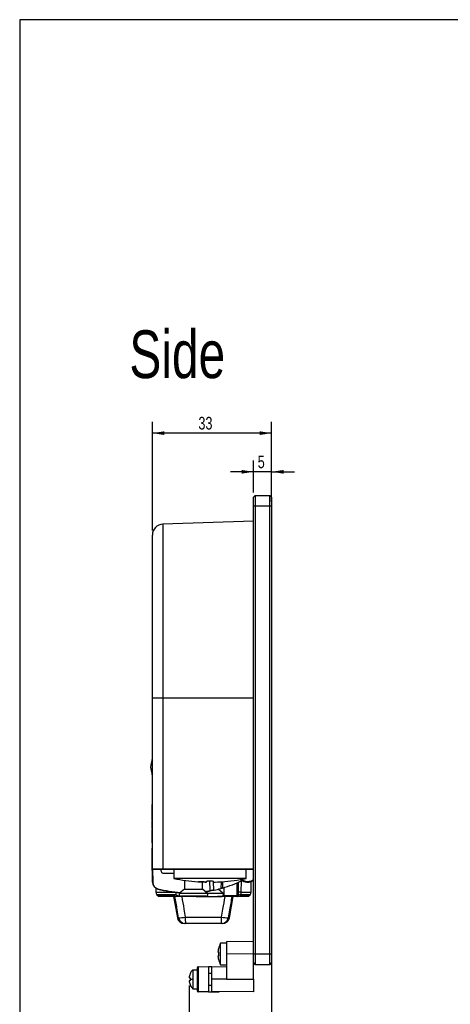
# Model space of a CAD drawing. Header units: millimetres. Extents: x 6 to 590, y 6 to 416.
# Tile 2 of 33: x 6 to 125, y 143 to 416. Entities that reach past the tile are written whole.
import ezdxf

# ---------------------------------------------------------------- set-up
doc = ezdxf.new("R2010")
doc.units = ezdxf.units.MM
doc.layers.add('1', color=7, linetype='Continuous')
doc.styles.add('SLDTEXTSTYLE1', font='TXT', dxfattribs={"width": 0.75})
doc.dimstyles.new('SLDDIMSTYLE0', dxfattribs={"dimtxt": 3.5, "dimasz": 3.302, "dimexe": 0, "dimexo": 0.0625, "dimgap": 0.875, "dimtad": 1, "dimrnd": 1e-09, "dimzin": 12, "dimdsep": 46, "dimtxsty": 'SLDTEXTSTYLE1', "dimsah": 1, "dimcen": 0.09, "dimadec": 0, "dimazin": 3, "dimtfac": 1, "dimtofl": 0, "dimtmove": 0, "dimatfit": 3, "dimfxl": 0, "dimfrac": 2, "dimtolj": 1, "dimtzin": 12, "dimarcsym": 0})
doc.dimstyles.new('SLDDIMSTYLE2', dxfattribs={"dimtxt": 3.5, "dimasz": 3.302, "dimexe": 0, "dimexo": 0.0625, "dimgap": 0.875, "dimtad": 1, "dimrnd": 1e-09, "dimzin": 12, "dimdsep": 46, "dimtxsty": 'SLDTEXTSTYLE1', "dimsah": 1, "dimcen": 0.09, "dimadec": 0, "dimazin": 3, "dimtfac": 1, "dimtmove": 0, "dimatfit": 0, "dimfxl": 0, "dimfrac": 2, "dimtolj": 1, "dimtzin": 12, "dimarcsym": 0})
doc.dimstyles.new('SLDDIMSTYLE4', dxfattribs={"dimtxt": 3.5, "dimasz": 3.302, "dimexe": 0, "dimexo": 0.0625, "dimgap": 0.875, "dimtad": 1, "dimdec": 0, "dimrnd": 1e-09, "dimzin": 12, "dimdsep": 46, "dimtxsty": 'SLDTEXTSTYLE1', "dimsah": 1, "dimcen": 0.09, "dimadec": 0, "dimazin": 3, "dimtfac": 1, "dimtdec": 0, "dimtofl": 0, "dimtmove": 0, "dimatfit": 3, "dimfxl": 0, "dimfrac": 2, "dimtolj": 1, "dimtzin": 12, "dimarcsym": 0})

# ---------------------------------------------------------------- blocks, each defined once
blk = doc.blocks.new('_D_12')
at = {"layer": '1'}
for p, q in [((70.74, 285.01), (70.74, 293.96)), ((75.74, 285.01), (75.74, 293.96)), ((70.74, 290.78), (64.39, 290.78)), ((75.74, 290.78), (70.74, 290.78)), ((75.74, 290.78), (82.09, 290.78))]:
    blk.add_line(p, q, dxfattribs=at)
for points in [[(70.74, 290.78), (67.44, 291.29), (67.44, 290.27)], [(75.74, 290.78), (79.04, 290.27), (79.04, 291.29)]]:
    blk.add_solid(points, dxfattribs=at)
at = {"layer": '1', "insert": (71.89, 295.29), "char_height": 3.5, "attachment_point": 1, "style": 'SLDTEXTSTYLE1'}
blk.add_mtext('5', dxfattribs=at)
blk = doc.blocks.new('_D_13')
at = {"layer": '1'}
for p, q in [((42.74, 274.54), (42.74, 304.66)), ((75.74, 282.51), (75.74, 304.66)), ((75.74, 301.49), (42.74, 301.49))]:
    blk.add_line(p, q, dxfattribs=at)
for points in [[(42.74, 301.49), (46.04, 300.98), (46.04, 302)], [(75.74, 301.49), (72.44, 302), (72.44, 300.98)]]:
    blk.add_solid(points, dxfattribs=at)
at = {"layer": '1', "insert": (55.47, 306), "char_height": 3.5, "attachment_point": 1, "style": 'SLDTEXTSTYLE1'}
blk.add_mtext('33', dxfattribs=at)
blk = doc.blocks.new('_D_14')
at = {"layer": '1'}
for p, q in [((75.74, 155.97), (75.74, 128.39)), ((52.92, 148.53), (52.92, 128.39)), ((75.74, 131.56), (52.92, 131.56))]:
    blk.add_line(p, q, dxfattribs=at)
for points in [[(52.92, 131.56), (56.22, 131.06), (56.22, 132.07)], [(75.74, 131.56), (72.44, 132.07), (72.44, 131.06)]]:
    blk.add_solid(points, dxfattribs=at)
at = {"layer": '1', "insert": (61.18, 136.08), "char_height": 3.5, "attachment_point": 1, "style": 'SLDTEXTSTYLE1'}
blk.add_mtext('23', dxfattribs=at)

msp = doc.modelspace()

# ---------------------------------------------------------------- linework, layer by layer
at = {"color": 7, "linetype": 'Continuous', "lineweight": 25}
for p, q in [((71.239, 284.243), (70.739, 283.743)), ((70.739, 281.243), (70.739, 283.743)), ((71.239, 284.243), (71.239, 281.243)), ((71.239, 284.243), (75.239, 284.243)), ((75.239, 281.243), (75.239, 284.243)), ((75.739, 283.743), (75.239, 284.243)), ((75.739, 283.743), (75.739, 281.243)), ((71.239, 281.243), (70.739, 281.243)), ((70.739, 157.243), (70.739, 281.243)), ((75.239, 281.243), (71.239, 281.243)), ((71.239, 281.243), (71.239, 157.243)), ((75.739, 281.243), (75.239, 281.243)), ((75.239, 157.243), (75.239, 281.243)), ((75.739, 281.243), (75.739, 157.243)), ((70.739, 277.143), (45.633, 276.266)), ((42.739, 228.143), (45.634, 228.143)), ((42.739, 180.843), (42.739, 228.143)), ((45.634, 228.143), (70.739, 228.143)), ((45.634, 228.143), (45.634, 180.843)), ((42.739, 211.091), (42.639, 211.091)), ((42.639, 211.089), (42.639, 211.091)), ((42.739, 211.089), (42.639, 211.089)), ((42.639, 210.734), (42.639, 211.089)), ((42.639, 206.927), (42.639, 207.312)), ((42.639, 206.927), (42.739, 206.927)), ((42.639, 206.896), (42.639, 206.927)), ((42.639, 206.896), (42.739, 206.896)), ((42.639, 198.345), (42.626, 198.345)), ((42.639, 198.657), (42.739, 198.657)), ((42.639, 198.386), (42.739, 198.386)), ((42.639, 198.345), (42.739, 198.345)), ((42.639, 198.345), (42.739, 198.345)), ((42.639, 196.76), (42.739, 196.76)), ((42.639, 195.145), (42.739, 195.145)), ((42.639, 195.104), (42.739, 195.104)), ((42.639, 195.1), (42.739, 195.1)), ((42.639, 194.378), (42.639, 195.037)), ((42.639, 194.378), (42.739, 194.378)), ((42.739, 194.243), (42.639, 194.243)), ((42.639, 193.743), (42.639, 194.243)), ((42.639, 193.743), (42.739, 193.743)), ((42.639, 193.243), (42.639, 193.743)), ((42.739, 191.845), (42.626, 191.845)), ((42.639, 193.243), (42.739, 193.243)), ((42.639, 191.982), (42.639, 193.243)), ((42.639, 191.845), (42.739, 191.845)), ((42.639, 191.722), (42.739, 191.722)), ((42.639, 191.078), (42.639, 191.722)), ((42.639, 191.078), (42.739, 191.078)), ((42.639, 190.542), (42.639, 191.078)), ((42.639, 190.542), (42.739, 190.542)), ((42.639, 189.536), (42.639, 190.542)), ((42.639, 189.536), (42.739, 189.536)), ((42.639, 189.38), (42.639, 189.472)), ((42.639, 189.187), (42.639, 189.29)), ((42.639, 189.187), (42.739, 189.187)), ((42.639, 188.684), (42.639, 189.187)), ((42.639, 188.684), (42.739, 188.684)), ((42.639, 188.6), (42.739, 188.6)), ((42.639, 188.043), (42.639, 188.461)), ((42.639, 188.043), (42.739, 188.043)), ((42.639, 183.643), (42.688, 186.457)), ((42.643, 183.766), (42.688, 186.457)), ((42.688, 186.457), (42.689, 186.544)), ((42.639, 183.494), (42.643, 183.766)), ((42.639, 183.643), (42.639, 183.494)), ((42.753, 177.095), (42.641, 183.492)), ((42.739, 183.495), (42.738, 183.485)), ((42.739, 183.485), (42.738, 183.485)), ((42.739, 180.843), (45.634, 180.843)), ((42.79, 180.709), (42.853, 177.095)), ((45.641, 180.643), (42.939, 180.643)), ((45.139, 180.143), (45.13, 180.643)), ((45.634, 180.843), (70.739, 180.843)), ((70.739, 180.643), (45.641, 180.643)), ((48.669, 180.643), (48.669, 178.143)), ((68.669, 178.143), (68.669, 180.643)), ((45.639, 179.643), (48.669, 179.643)), ((68.669, 178.143), (48.669, 178.143)), ((51.599, 177.64), (51.599, 175.214)), ((58.732, 174.793), (58.685, 177.491)), ((62.139, 177.262), (62.139, 175.497)), ((67.272, 177.51), (67.25, 174.357)), ((70.064, 174.357), (70.089, 177.297)), ((43.664, 175.452), (43.673, 174.357)), ((51.599, 175.214), (50.276, 174.096)), ((51.599, 175.214), (56.599, 175.214)), ((56.599, 175.214), (56.599, 177.202)), ((57.921, 174.096), (56.599, 175.214)), ((59.728, 175.012), (59.691, 177.161)), ((60.904, 175.163), (60.939, 175.163)), ((60.939, 175.163), (60.939, 175.171)), ((62.261, 174.045), (60.939, 175.163)), ((61.763, 177.246), (61.73, 175.381)), ((61.869, 177.253), (61.974, 177.253)), ((62.585, 173.44), (62.586, 175.63)), ((66.214, 173.44), (66.245, 176.984)), ((66.565, 173.44), (66.597, 177.14)), ((43.673, 174.357), (48.828, 174.357)), ((43.972, 173.652), (44.301, 173.33)), ((49.089, 173.652), (43.972, 173.652)), ((44.301, 173.33), (44.301, 173.143)), ((48.784, 173.33), (44.301, 173.33)), ((48.926, 173.143), (44.301, 173.143)), ((48.618, 173.143), (49.649, 167.295)), ((49.674, 173.326), (50.208, 173.418)), ((50.276, 174.096), (57.921, 174.096)), ((51.169, 173.143), (50.434, 173.143)), ((50.599, 173.214), (54.099, 173.153)), ((57.599, 173.214), (50.599, 173.214)), ((56.086, 173.143), (51.169, 173.143)), ((54.099, 173.153), (57.599, 173.214)), ((54.875, 173.167), (54.939, 173.163)), ((54.939, 173.163), (58.439, 173.102)), ((54.939, 173.163), (61.939, 173.163)), ((57.974, 174.045), (62.261, 174.045)), ((58.439, 173.102), (61.939, 173.163)), ((62.568, 173.143), (60.792, 173.143)), ((62.386, 173.44), (62.585, 173.44)), ((65.915, 173.143), (62.568, 173.143)), ((62.585, 173.44), (66.214, 173.44)), ((64.088, 167.295), (65.119, 173.143)), ((66.265, 173.143), (65.915, 173.143)), ((66.214, 173.44), (66.565, 173.44)), ((69.436, 173.143), (66.561, 173.143)), ((69.436, 173.33), (67.187, 173.33)), ((69.765, 173.652), (67.212, 173.652)), ((67.25, 174.357), (70.064, 174.357)), ((69.436, 173.33), (69.765, 173.652)), ((69.436, 173.143), (69.436, 173.33)), ((49.649, 167.295), (49.992, 167.295)), ((51.854, 167.468), (61.883, 167.468)), ((63.745, 167.295), (64.088, 167.295)), ((51.954, 165.643), (51.619, 165.643)), ((61.783, 165.643), (51.954, 165.643)), ((62.118, 165.643), (61.783, 165.643)), ((61.037, 158.775), (61.056, 158.774)), ((63.239, 160.243), (61.639, 160.243)), ((61.639, 154.243), (61.639, 160.243)), ((63.239, 160.677), (70.739, 160.743)), ((63.239, 160.677), (63.239, 157.178)), ((60.88, 157.739), (61.056, 157.724)), ((61.056, 156.762), (60.88, 156.746)), ((61.056, 155.712), (61.037, 155.71)), ((70.739, 157.243), (63.239, 157.178)), ((63.239, 157.178), (63.239, 150.308)), ((70.739, 157.243), (71.239, 157.243)), ((70.739, 154.743), (70.739, 157.243)), ((71.239, 157.243), (71.239, 154.243)), ((71.239, 157.243), (75.239, 157.243)), ((75.239, 154.243), (75.239, 157.243)), ((75.239, 157.243), (75.739, 157.243)), ((75.739, 157.243), (75.739, 154.743)), ((53.952, 152.893), (55.239, 152.893)), ((53.952, 152.893), (53.952, 150.243)), ((55.239, 146.944), (55.239, 153.541)), ((55.44, 153.741), (55.44, 146.744)), ((55.44, 153.741), (58.239, 153.716)), ((58.239, 153.716), (58.239, 146.769)), ((59.239, 153.708), (58.239, 153.716)), ((59.239, 153.708), (63.239, 153.743)), ((59.239, 150.275), (59.239, 153.708)), ((61.639, 154.243), (63.239, 154.243)), ((70.739, 154.743), (71.239, 154.243)), ((70.739, 150.242), (70.739, 154.743)), ((75.239, 154.243), (71.239, 154.243)), ((75.239, 154.243), (75.739, 154.743)), ((53.239, 150.243), (53.952, 150.243)), ((53.952, 150.243), (53.952, 147.593)), ((59.239, 151.841), (58.239, 151.841)), ((59.239, 146.843), (59.239, 150.275)), ((63.239, 150.275), (59.239, 150.275)), ((63.239, 150.308), (70.739, 150.242)), ((63.239, 150.308), (63.239, 150.275)), ((70.739, 150.242), (70.739, 146.743)), ((53.952, 147.593), (55.239, 147.593)), ((58.239, 148.644), (59.239, 148.644)), ((58.239, 146.769), (55.44, 146.744)), ((58.239, 146.769), (61.239, 146.795)), ((70.739, 146.743), (59.239, 146.843)), ((61.239, 146.795), (61.239, 146.826))]:
    msp.add_line(p, q, dxfattribs=at)
at = {"color": 7, "linetype": 'Continuous', "lineweight": 25, "flags": 128}
for points in [[(42.643, 183.766), (42.645, 183.776), (42.651, 183.786), (42.66, 183.795), (42.673, 183.803), (42.688, 183.809), (42.705, 183.814), (42.724, 183.817), (42.739, 183.817)], [(50.369, 173.27), (50.378, 173.23), (50.39, 173.193), (50.404, 173.165), (50.418, 173.148), (50.434, 173.143)], [(67.212, 173.652), (67.188, 173.343), (67.187, 173.33)]]:
    msp.add_lwpolyline(points, dxfattribs=at)
at = {"color": 7, "linetype": 'Continuous', "lineweight": 25}
for centre, radius, start, end in [((45.739, 273.268), 3, 92.03797, 180), ((46.099, 209.023), 3.86, 150.51287, 209.48713), ((42.789, 186.543), 0.1, 120.42096, 179), ((42.692, 182.374), 1.393, 88.08835, 92.0083), ((42.939, 180.843), 0.2, 180, 270), ((45.639, 180.143), 0.5, 180, 270), ((47.072, 180.793), 1.439, 178.01091, 185.98665), ((58.669, 227.643), 50.5, 258.57881, 266.24719), ((58.669, 227.643), 50.5, 273.75331, 281.42119), ((52.639, 208.143), 34, 286.2251, 296.031), ((69.139, 180.143), 3, 229.80963, 302.23095), ((69.139, 180.136), 2.8, 232.63917, 304.8499), ((42.803, 178.527), 1.434, 268.00162, 271.99838), ((44.753, 177.13), 2, 181, 255.73318), ((44.753, 177.128), 1.9, 181, 255.73318), ((38.773, 176.663), 5.68, 344.98671, 345.97833), ((52.639, 208.143), 34, 255.73318, 266.25317), ((52.639, 208.141), 33.9, 255.73318, 266.42549), ((52.639, 208.141), 33.9, 278.00484, 280.35521), ((58.669, 227.643), 50.492, 268.51536, 268.95029), ((52.639, 208.143), 34, 278.15227, 280.35521), ((66.394, 176.168), 7.785, 190.17641, 190.89977), ((58.669, 227.643), 50.492, 271.04971, 273.63368), ((59.828, 175.014), 0.1, 181, 282.24432), ((52.639, 208.143), 34, 282.24432, 285.50931), ((44.673, 174.366), 1, 180.5, 225.5), ((48.763, 172.381), 1.313, 46.0951, 75.64064), ((49.154, 173.292), 0.521, 343.27987, 3.74369), ((50.599, 173.714), 0.5, 130.20782, 270), ((51.343, 173.203), 0.184, 179.5826, 199.20879), ((57.599, 173.714), 0.5, 270, 49.79218), ((61.939, 173.663), 0.5, 270, 49.79218), ((61.252, 173.366), 1.335, 350.35665, 3.16274), ((65.915, 173.442), 0.299, 270.09781, 359.59978), ((66.265, 173.443), 0.3, 270, 359.5), ((67.157, 172.464), 1.189, 87.36696, 119.85359), ((66.432, 88.698), 85.663, 89.4531, 89.90604), ((69.064, 174.366), 1, 314.5, 359.5), ((51.619, 167.643), 2, 190, 270), ((50.26, 174.523), 7.232, 267.87382, 282.7368), ((51.957, 167.638), 1.995, 189.88154, 269.92361), ((60.738, 167.039), 8.894, 177.2346, 189.03475), ((52.999, 167.039), 8.894, 350.96525, 2.7654), ((61.78, 167.638), 1.995, 270.07639, 350.11846), ((63.477, 174.523), 7.232, 257.2632, 272.12618), ((62.118, 167.643), 2, 270, 350), ((66.905, 157.243), 6.046, 165.33372, 175.2923), ((66.864, 157.243), 6.025, 150.13717, 165.26295), ((66.905, 157.242), 6.046, 184.7077, 194.66628), ((66.998, 157.243), 5.961, 175.37194, 184.62806), ((66.864, 157.243), 6.025, 194.73705, 209.86283), ((56.648, 150.243), 3.78, 135.48803, 156.95418), ((55.439, 153.541), 0.2, 89.5, 180), ((56.68, 150.251), 3.785, 158.00273, 173.4222), ((53.537, 153.797), 3.172, 258.79268, 263.3757), ((53.537, 146.689), 3.172, 96.6243, 101.20732), ((56.68, 150.234), 3.785, 186.5778, 201.99727), ((56.648, 150.243), 3.78, 203.0583, 224.51197), ((55.439, 146.944), 0.2, 180, 270.5)]:
    msp.add_arc(centre, radius, start, end, dxfattribs=at)
msp.add_ellipse((42.739, 183.494), major_axis=(0.1, 0), ratio=0.0876222, start_param=3.1415785, end_param=4.7105436, dxfattribs=at)
for points, knots in [([(45.634, 276.245), (45.634, 276.221), (45.634, 276.17), (45.634, 275.569), (45.634, 274.541), (45.634, 273.058), (45.634, 271.156), (45.634, 269.085), (45.634, 266.972), (45.634, 264.94), (45.634, 262.476), (45.634, 259.505), (45.634, 256.321), (45.634, 253.303), (45.634, 250.541), (45.634, 247.427), (45.634, 243.94), (45.634, 240.024), (45.634, 235.946), (45.634, 231.952), (45.634, 229.341), (45.634, 228.143)], [0, 0, 0, 0, 0.05668156, 0.12031534, 0.18578254, 0.25124699, 0.31525873, 0.37926586, 0.42343568, 0.4676504, 0.51181469, 0.57033422, 0.62884755, 0.66941319, 0.71002627, 0.75058645, 0.80092542, 0.85126135, 0.90349275, 0.9557222, 1, 1, 1, 1]), ([(42.739, 228.143), (42.739, 229.255), (42.739, 231.635), (42.739, 235.255), (42.739, 239.008), (42.739, 242.706), (42.739, 246.464), (42.739, 250.183), (42.739, 253.853), (42.739, 257.287), (42.739, 260.516), (42.739, 263.45), (42.739, 266.089), (42.739, 268.348), (42.739, 270.185), (42.739, 271.589), (42.739, 272.575), (42.739, 273.171), (42.739, 273.223), (42.739, 273.248)], [0, 0, 0, 0, 0.0436529, 0.093375, 0.1430989, 0.1947309, 0.2463667, 0.3046067, 0.3628539, 0.4235273, 0.4842084, 0.5485095, 0.6128181, 0.6794735, 0.7461346, 0.8104182, 0.8747045, 0.9408649, 1, 1, 1, 1]), ([(42.639, 198.386), (42.639, 198.408), (42.639, 198.487), (42.639, 198.582), (42.639, 198.648), (42.639, 198.654), (42.639, 198.657)], [0, 0, 0, 0, 0.1289229, 0.4664563, 0.7330423, 1, 1, 1, 1]), ([(42.639, 196.76), (42.639, 196.829), (42.639, 196.96), (42.639, 197.15), (42.639, 197.326), (42.639, 197.486), (42.639, 197.633), (42.639, 197.764), (42.639, 197.881), (42.639, 197.982), (42.639, 198.07), (42.639, 198.145), (42.639, 198.209), (42.639, 198.26), (42.639, 198.299), (42.639, 198.328), (42.639, 198.343), (42.639, 198.344), (42.639, 198.345)], [0, 0, 0, 0, 0.0795767, 0.1534826, 0.2227381, 0.2872882, 0.3482818, 0.4063342, 0.461828, 0.5165037, 0.5709251, 0.6258518, 0.6820101, 0.7398673, 0.8002496, 0.8634446, 0.9297938, 1, 1, 1, 1]), ([(42.639, 195.145), (42.639, 195.146), (42.639, 195.147), (42.639, 195.164), (42.639, 195.193), (42.639, 195.234), (42.639, 195.288), (42.639, 195.354), (42.639, 195.432), (42.639, 195.522), (42.639, 195.627), (42.639, 195.746), (42.639, 195.88), (42.639, 196.029), (42.639, 196.191), (42.639, 196.368), (42.639, 196.559), (42.639, 196.692), (42.639, 196.76)], [0, 0, 0, 0, 0.0675305, 0.1319848, 0.1932844, 0.2525005, 0.3095644, 0.3650631, 0.4200941, 0.4750084, 0.53035, 0.587243, 0.6462187, 0.7083627, 0.7741458, 0.8444425, 0.919515, 1, 1, 1, 1]), ([(42.639, 191.785), (42.639, 191.796), (42.639, 191.851), (42.639, 191.848), (42.639, 191.845)], [0, 0, 0, 0, 0.2046115, 1, 1, 1, 1]), ([(42.639, 189.136), (42.639, 189.137), (42.639, 189.138), (42.639, 189.157), (42.639, 189.186), (42.639, 189.229), (42.639, 189.286), (42.639, 189.357), (42.639, 189.442), (42.639, 189.503), (42.639, 189.536)], [0, 0, 0, 0, 0.118864, 0.2271532, 0.332697, 0.4390866, 0.5536631, 0.6816935, 0.8298298, 1, 1, 1, 1]), ([(42.639, 188.6), (42.639, 188.601), (42.639, 188.602), (42.639, 188.608), (42.639, 188.616), (42.639, 188.631), (42.639, 188.652), (42.639, 188.674), (42.639, 188.684)], [0, 0, 0, 0, 0.1554996, 0.3022491, 0.4404413, 0.5690738, 0.8010562, 1, 1, 1, 1]), ([(42.739, 186.587), (42.732, 186.585), (42.715, 186.58), (42.695, 186.565), (42.691, 186.551), (42.689, 186.544)], [0, 0, 0, 0, 0.2241701, 0.61208505, 1, 1, 1, 1]), ([(57.744, 177.399), (57.744, 177.411), (57.767, 177.423), (57.86, 177.446), (57.928, 177.456), (58.184, 177.481), (58.424, 177.491), (58.791, 177.491), (58.911, 177.489), (59.135, 177.48), (59.238, 177.473), (59.494, 177.447), (59.594, 177.424), (59.594, 177.399)], [0, 0, 0, 0, 0.125, 0.125, 0.25, 0.25, 0.5, 0.5, 0.625, 0.625, 0.75, 0.75, 1, 1, 1, 1]), ([(55.363, 177.253), (55.354, 177.253), (55.31, 177.253), (55.398, 177.253), (55.469, 177.253)], [0, 0, 0, 0, 0.1965693, 1, 1, 1, 1]), ([(55.469, 177.253), (55.679, 177.24), (56.099, 177.215), (56.729, 177.187), (57.15, 177.174), (57.36, 177.168)], [0, 0, 0, 0, 0.333342, 0.666658, 1, 1, 1, 1]), ([(57.36, 177.168), (57.15, 177.174), (56.729, 177.187), (56.099, 177.215), (55.679, 177.24), (55.469, 177.253)], [0, 0, 0, 0, 0.33334202, 0.66665798, 1, 1, 1, 1]), ([(58.732, 174.793), (58.863, 174.819), (58.993, 174.846), (59.231, 174.897), (59.342, 174.922), (59.526, 174.964), (59.6, 174.981), (59.702, 175.005), (59.728, 175.012), (59.728, 175.012)], [0, 0, 0, 0, 0.25, 0.25, 0.5, 0.5, 0.75, 0.75, 1, 1, 1, 1]), ([(59.849, 174.916), (59.849, 174.916), (59.82, 174.91), (59.708, 174.886), (59.626, 174.868), (59.423, 174.826), (59.301, 174.801), (59.038, 174.75), (58.894, 174.723), (58.75, 174.696)], [0, 0, 0, 0, 0.25, 0.25, 0.5, 0.5, 0.75, 0.75, 1, 1, 1, 1]), ([(62.139, 175.497), (62.033, 175.466), (61.929, 175.437), (61.776, 175.394), (61.73, 175.381), (61.73, 175.381)], [0, 0, 0, 0, 0.5, 0.5, 1, 1, 1, 1]), ([(48.877, 173.236), (48.985, 173.245), (49.119, 173.258), (49.39, 173.289), (49.532, 173.307), (49.674, 173.326)], [0, 0, 0, 0, 0.5, 0.5, 1, 1, 1, 1]), ([(49.653, 173.143), (49.601, 173.143), (49.5, 173.143), (49.353, 173.143), (49.215, 173.143), (49.086, 173.143), (48.991, 173.143), (48.94, 173.143), (48.926, 173.143)], [0, 0, 0, 0, 0.2045228, 0.3995969, 0.5863998, 0.7662716, 0.9407119, 1, 1, 1, 1]), ([(49.992, 167.295), (49.867, 168.027), (49.743, 168.758), (49.618, 169.49), (49.411, 170.707), (49.204, 171.925), (48.996, 173.143)], [0, 0, 0, 0, 0.0022329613, 0.0022329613, 0.0022329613, 0.0059495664, 0.0059495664, 0.0059495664, 0.0059495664]), ([(49.089, 173.652), (49.178, 173.745), (49.25, 173.854), (49.351, 174.095), (49.378, 174.225), (49.379, 174.357)], [0, 0, 0, 0, 0.5, 0.5, 1, 1, 1, 1]), ([(50.434, 173.143), (50.392, 173.143), (50.309, 173.143), (50.179, 173.143), (50.03, 173.143), (49.854, 173.143), (49.722, 173.143), (49.653, 173.143)], [0, 0, 0, 0, 0.1619206, 0.3281162, 0.4993875, 0.7331856, 1, 1, 1, 1]), ([(50.869, 173.143), (51.07, 171.983), (51.272, 170.823), (51.473, 169.663), (51.6, 168.931), (51.727, 168.2), (51.854, 167.468)], [0, 0, 0, 0, 0.0035422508, 0.0035422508, 0.0035422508, 0.0057762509, 0.0057762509, 0.0057762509, 0.0057762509]), ([(61.883, 167.468), (62.01, 168.2), (62.137, 168.931), (62.264, 169.663), (62.465, 170.823), (62.667, 171.983), (62.868, 173.143)], [0, 0, 0, 0, 0.0022340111, 0.0022340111, 0.0022340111, 0.0057762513, 0.0057762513, 0.0057762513, 0.0057762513]), ([(64.741, 173.143), (64.533, 171.925), (64.326, 170.707), (64.119, 169.49), (63.995, 168.758), (63.87, 168.027), (63.745, 167.295)], [0, 0, 0, 0, 0.0037165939, 0.0037165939, 0.0037165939, 0.0059495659, 0.0059495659, 0.0059495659, 0.0059495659]), ([(66.561, 173.143), (66.539, 173.143), (66.428, 173.143), (66.32, 173.143), (66.267, 173.143), (66.265, 173.143)], [0, 0, 0, 0, 0.1888315, 0.9641243, 1, 1, 1, 1]), ([(66.515, 173.288), (66.544, 173.28), (66.61, 173.259), (66.758, 173.244), (66.855, 173.237), (66.867, 173.237)], [0, 0, 0, 0, 0.3941003, 0.926173, 1, 1, 1, 1]), ([(66.867, 173.237), (66.82, 173.209), (66.771, 173.186), (66.669, 173.153), (66.615, 173.143), (66.561, 173.143)], [0, 0, 0, 0, 0.5, 0.5, 1, 1, 1, 1]), ([(53.171, 151.722), (53.171, 151.723), (53.171, 151.728), (53.171, 151.705), (53.171, 151.677), (53.171, 151.669)], [0, 0, 0, 0, 0.1876998, 0.7789808, 1, 1, 1, 1]), ([(53.171, 148.816), (53.171, 148.797), (53.171, 148.763), (53.171, 148.764), (53.171, 148.764)], [0, 0, 0, 0, 0.5945185, 1, 1, 1, 1])]:
    msp.add_open_spline(points, degree=3, knots=knots, dxfattribs=at)
for points in [[(57.744, 177.16), (57.744, 177.185), (57.744, 177.264), (57.744, 177.399)], [(59.594, 177.399), (59.594, 177.264), (59.594, 177.185), (59.594, 177.16)], [(48.784, 173.33), (48.885, 173.437), (48.986, 173.545), (49.089, 173.652)], [(48.784, 173.33), (48.825, 173.33), (48.855, 173.293), (48.877, 173.236)], [(48.926, 173.143), (48.916, 173.143), (48.898, 173.181), (48.877, 173.236)], [(66.867, 173.237), (66.964, 173.293), (67.073, 173.33), (67.187, 173.33)], [(67.25, 174.357), (67.246, 174.093), (67.234, 173.837), (67.212, 173.652)], [(53.171, 150.646), (53.171, 150.383), (53.171, 150.101), (53.171, 149.84)]]:
    msp.add_open_spline(points, degree=3, dxfattribs=at)
at = {"layer": '1', "color": 7}
for p, q in [((589.969, 416), (6, 416)), ((6, 416), (6, 293)), ((6, 293), (6, 5.993))]:
    msp.add_line(p, q, dxfattribs=at)

# ---------------------------------------------------------------- texts
at = {"layer": '1', "insert": (36.355, 329.961), "char_height": 13.2292, "attachment_point": 1, "style": 'SLDTEXTSTYLE1'}
msp.add_mtext('Side', dxfattribs=at)

# ---------------------------------------------------------------- dimensions: what is measured, and where the dimension line sits
at = {"layer": '1'}
for base, p1, p2, dimstyle, picture, middle in [((42.739, 301.488), (75.739, 281.243), (42.739, 273.268), 'SLDDIMSTYLE0', '_D_13', (58.058, 301.488)), ((70.739, 290.783), (75.739, 283.743), (70.739, 283.743), 'SLDDIMSTYLE2', '_D_12', (73.181, 290.783)), ((52.92, 131.565), (75.739, 157.243), (52.92, 149.8), 'SLDDIMSTYLE4', '_D_14', (63.767, 131.565))]:
    dim = msp.add_linear_dim(base=base, p1=p1, p2=p2, dimstyle=dimstyle, dxfattribs=at)
    dim.commit()
    dim.dimension.update_dxf_attribs({"geometry": picture, "text_midpoint": middle, "dimtype": 160})

doc.saveas('drawing.dxf')
